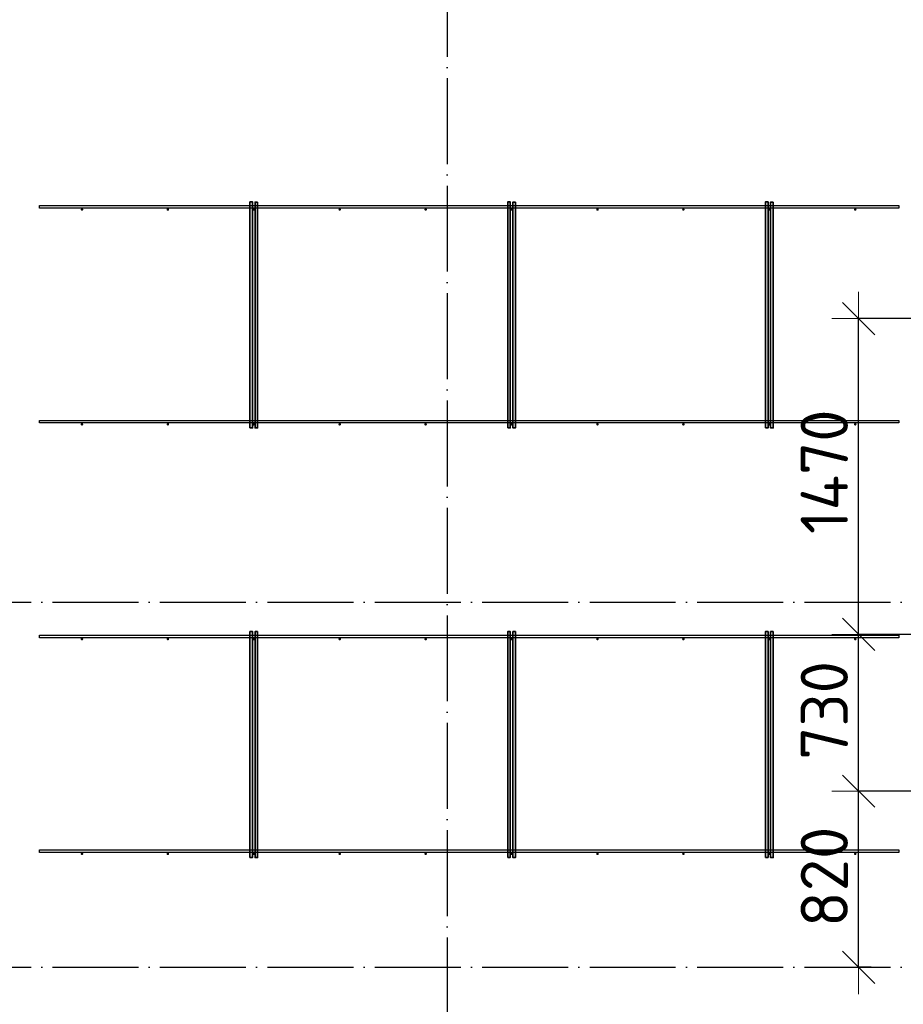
# Model space of a CAD drawing. Header units: millimetres. Extents: x 13527 to 139154, y -122592 to 61893.
# Tile 104 of 130: x 91050 to 95164, y 36528 to 41112. Entities that reach past the tile are written whole.
import ezdxf

# ---------------------------------------------------------------- set-up
doc = ezdxf.new("R2010")
doc.units = ezdxf.units.MM
doc.header["$PDMODE"] = 65
doc.linetypes.add('______11', pattern=[500, 400, -50, 0, -50])
doc.linetypes.add('______5', pattern=[1100, 800, -100, 100, -100])
doc.layers.add('Арм.стержн. Фиксатор', color=7, linetype='Continuous', lineweight=35, true_color=0x501e0f)
doc.layers.add('Осевая линия_ общее', color=7, linetype='______5', lineweight=13, true_color=0xa0a0a0)
doc.layers.add('Размерная линия_ общее', color=7, linetype='Continuous', lineweight=13)
doc.styles.add('ISOCPEUR', font='isocpeur.ttf')
doc.dimstyles.new('DIMSTYLE_5', dxfattribs={"dimtxt": 220, "dimasz": 250, "dimexe": 0, "dimexo": 0, "dimgap": 110, "dimtad": 2, "dimdec": 0, "dimrnd": 5, "dimzin": 12, "dimdsep": 46, "dimtxsty": 'ISOCPEUR', "dimblk1": 'ALL_ML_STRICH', "dimblk2": 'ALL_ML_STRICH', "dimsah": 1, "dimcen": 0, "dimclrd": 7, "dimclre": 256, "dimclrt": 7, "dimadec": 0, "dimazin": 0, "dimtfac": 1, "dimtdec": 0, "dimtix": 1, "dimtmove": 2, "dimatfit": 3, "dimfxl": 0, "dimtzin": 0, "dimlwd": 0, "dimlwe": -3, "dimarcsym": 0})

# ---------------------------------------------------------------- blocks, each defined once
blk = doc.blocks.new('ALL_ML_STRICH')
at = {"color": 0, "linetype": 'ByBlock', "lineweight": -2}
for p, q in [((0, -0.5), (0, 0.5)), ((-0.3, -0.3), (0.3, 0.3)), ((-1, 0), (0.5, 0))]:
    blk.add_line(p, q, dxfattribs=at)
blk = doc.blocks.new('*D490')
at = {"layer": 'DEFPOINTS', "color": 7, "linetype": 'Continuous', "lineweight": 13, "transparency": 33554687}
for p in [(95316, 37520), (94955.9, 36700), (95034.1, 36700)]:
    blk.add_point(p, dxfattribs=at)
at = {"layer": 'Размерная линия_ общее', "color": 253, "linetype": 'Continuous', "lineweight": -2, "true_color": 0xa0a0a0, "transparency": 33554687}
for p, q in [((95296, 37520), (94955.9, 37520)), ((95014.1, 36700), (94955.9, 36700))]:
    blk.add_line(p, q, dxfattribs=at)
at = {"layer": 'Размерная линия_ общее', "color": 7, "linetype": 'Continuous', "lineweight": -2, "transparency": 33554687}
blk.add_line((94955.9, 36700), (94955.9, 37520), dxfattribs=at)
at = {"layer": 'Размерная линия_ общее', "color": 7, "linetype": 'Continuous', "lineweight": 13, "transparency": 33554687, "xscale": 250, "yscale": 250, "zscale": 250}
for p, rotation in [((94955.9, 37520), 90), ((94955.9, 36700), 270)]:
    blk.add_blockref('ALL_ML_STRICH', p, dxfattribs=dict(at, rotation=rotation))
at = {"layer": 'Размерная линия_ общее', "color": 7, "linetype": 'Continuous', "lineweight": 13, "transparency": 33554687, "insert": (94795.9, 37121), "char_height": 220, "width": 660, "attachment_point": 5, "rotation": 90, "style": 'ISOCPEUR'}
blk.add_mtext('\\A1;{820}', dxfattribs=at)
blk = doc.blocks.new('*D491')
at = {"layer": 'DEFPOINTS', "color": 7, "linetype": 'Continuous', "lineweight": 13, "transparency": 33554687}
for p in [(96204, 38250), (94955.9, 37520), (95316, 37520)]:
    blk.add_point(p, dxfattribs=at)
at = {"layer": 'Размерная линия_ общее', "color": 253, "linetype": 'Continuous', "lineweight": -2, "true_color": 0xa0a0a0, "transparency": 33554687}
for p, q in [((96184, 38250), (94955.9, 38250)), ((95296, 37520), (94955.9, 37520))]:
    blk.add_line(p, q, dxfattribs=at)
at = {"layer": 'Размерная линия_ общее', "color": 7, "linetype": 'Continuous', "lineweight": -2, "transparency": 33554687}
blk.add_line((94955.9, 37520), (94955.9, 38250), dxfattribs=at)
at = {"layer": 'Размерная линия_ общее', "color": 7, "linetype": 'Continuous', "lineweight": 13, "transparency": 33554687, "xscale": 250, "yscale": 250, "zscale": 250}
for p, rotation in [((94955.9, 38250), 90), ((94955.9, 37520), 270)]:
    blk.add_blockref('ALL_ML_STRICH', p, dxfattribs=dict(at, rotation=rotation))
at = {"layer": 'Размерная линия_ общее', "color": 7, "linetype": 'Continuous', "lineweight": 13, "transparency": 33554687, "insert": (94795.9, 37896), "char_height": 220, "width": 660, "attachment_point": 5, "rotation": 90, "style": 'ISOCPEUR'}
blk.add_mtext('\\A1;{730}', dxfattribs=at)
blk = doc.blocks.new('*D492')
at = {"layer": 'DEFPOINTS', "color": 7, "linetype": 'Continuous', "lineweight": 13, "transparency": 33554687}
for p in [(95304, 39720), (94955.9, 38250), (96204, 38250)]:
    blk.add_point(p, dxfattribs=at)
at = {"layer": 'Размерная линия_ общее', "color": 253, "linetype": 'Continuous', "lineweight": -2, "true_color": 0xa0a0a0, "transparency": 33554687}
for p, q in [((95284, 39720), (94955.9, 39720)), ((96184, 38250), (94955.9, 38250))]:
    blk.add_line(p, q, dxfattribs=at)
at = {"layer": 'Размерная линия_ общее', "color": 7, "linetype": 'Continuous', "lineweight": -2, "transparency": 33554687}
blk.add_line((94955.9, 38250), (94955.9, 39720), dxfattribs=at)
at = {"layer": 'Размерная линия_ общее', "color": 7, "linetype": 'Continuous', "lineweight": 13, "transparency": 33554687, "xscale": 250, "yscale": 250, "zscale": 250}
for p, rotation in [((94955.9, 39720), 90), ((94955.9, 38250), 270)]:
    blk.add_blockref('ALL_ML_STRICH', p, dxfattribs=dict(at, rotation=rotation))
at = {"layer": 'Размерная линия_ общее', "color": 7, "linetype": 'Continuous', "lineweight": 13, "transparency": 33554687, "insert": (94795.9, 39007), "char_height": 220, "width": 880, "attachment_point": 5, "rotation": 90, "style": 'ISOCPEUR'}
blk.add_mtext('\\A1;{1470}', dxfattribs=at)

msp = doc.modelspace()

# ---------------------------------------------------------------- hatches: boundary and pattern name
at = {"layer": 'Арм.стержн. Фиксатор', "linetype": 'Continuous', "lineweight": 35, "transparency": 33554687}
for points in [[(91346, 40228), (91345.5, 40230.3), (91344.2, 40232.2), (91342.3, 40233.5), (91340, 40234), (91337.7, 40233.5), (91335.8, 40232.2), (91334.5, 40230.3), (91334, 40228), (91334.5, 40225.7), (91335.8, 40223.8), (91337.7, 40222.5), (91340, 40222), (91342.3, 40222.5), (91344.2, 40223.8), (91345.5, 40225.7)], [(91746, 40228), (91745.5, 40230.3), (91744.2, 40232.2), (91742.3, 40233.5), (91740, 40234), (91737.7, 40233.5), (91735.8, 40232.2), (91734.5, 40230.3), (91734, 40228), (91734.5, 40225.7), (91735.8, 40223.8), (91737.7, 40222.5), (91740, 40222), (91742.3, 40222.5), (91744.2, 40223.8), (91745.5, 40225.7)], [(92146, 40228), (92145.5, 40230.3), (92144.2, 40232.2), (92142.3, 40233.5), (92140, 40234), (92137.7, 40233.5), (92135.8, 40232.2), (92134.5, 40230.3), (92134, 40228), (92134.5, 40225.7), (92135.8, 40223.8), (92137.7, 40222.5), (92140, 40222), (92142.3, 40222.5), (92144.2, 40223.8), (92145.5, 40225.7)], [(92546, 40228), (92545.5, 40230.3), (92544.2, 40232.2), (92542.3, 40233.5), (92540, 40234), (92537.7, 40233.5), (92535.8, 40232.2), (92534.5, 40230.3), (92534, 40228), (92534.5, 40225.7), (92535.8, 40223.8), (92537.7, 40222.5), (92540, 40222), (92542.3, 40222.5), (92544.2, 40223.8), (92545.5, 40225.7)], [(92946, 40228), (92945.5, 40230.3), (92944.2, 40232.2), (92942.3, 40233.5), (92940, 40234), (92937.7, 40233.5), (92935.8, 40232.2), (92934.5, 40230.3), (92934, 40228), (92934.5, 40225.7), (92935.8, 40223.8), (92937.7, 40222.5), (92940, 40222), (92942.3, 40222.5), (92944.2, 40223.8), (92945.5, 40225.7)], [(93346, 40228), (93345.5, 40230.3), (93344.2, 40232.2), (93342.3, 40233.5), (93340, 40234), (93337.7, 40233.5), (93335.8, 40232.2), (93334.5, 40230.3), (93334, 40228), (93334.5, 40225.7), (93335.8, 40223.8), (93337.7, 40222.5), (93340, 40222), (93342.3, 40222.5), (93344.2, 40223.8), (93345.5, 40225.7)], [(93746, 40228), (93745.5, 40230.3), (93744.2, 40232.2), (93742.3, 40233.5), (93740, 40234), (93737.7, 40233.5), (93735.8, 40232.2), (93734.5, 40230.3), (93734, 40228), (93734.5, 40225.7), (93735.8, 40223.8), (93737.7, 40222.5), (93740, 40222), (93742.3, 40222.5), (93744.2, 40223.8), (93745.5, 40225.7)], [(94146, 40228), (94145.5, 40230.3), (94144.2, 40232.2), (94142.3, 40233.5), (94140, 40234), (94137.7, 40233.5), (94135.8, 40232.2), (94134.5, 40230.3), (94134, 40228), (94134.5, 40225.7), (94135.8, 40223.8), (94137.7, 40222.5), (94140, 40222), (94142.3, 40222.5), (94144.2, 40223.8), (94145.5, 40225.7)], [(94546, 40228), (94545.5, 40230.3), (94544.2, 40232.2), (94542.3, 40233.5), (94540, 40234), (94537.7, 40233.5), (94535.8, 40232.2), (94534.5, 40230.3), (94534, 40228), (94534.5, 40225.7), (94535.8, 40223.8), (94537.7, 40222.5), (94540, 40222), (94542.3, 40222.5), (94544.2, 40223.8), (94545.5, 40225.7)], [(94946, 40228), (94945.5, 40230.3), (94944.2, 40232.2), (94942.3, 40233.5), (94940, 40234), (94937.7, 40233.5), (94935.8, 40232.2), (94934.5, 40230.3), (94934, 40228), (94934.5, 40225.7), (94935.8, 40223.8), (94937.7, 40222.5), (94940, 40222), (94942.3, 40222.5), (94944.2, 40223.8), (94945.5, 40225.7)], [(91346, 39228), (91345.5, 39230.3), (91344.2, 39232.2), (91342.3, 39233.5), (91340, 39234), (91337.7, 39233.5), (91335.8, 39232.2), (91334.5, 39230.3), (91334, 39228), (91334.5, 39225.7), (91335.8, 39223.8), (91337.7, 39222.5), (91340, 39222), (91342.3, 39222.5), (91344.2, 39223.8), (91345.5, 39225.7)], [(91746, 39228), (91745.5, 39230.3), (91744.2, 39232.2), (91742.3, 39233.5), (91740, 39234), (91737.7, 39233.5), (91735.8, 39232.2), (91734.5, 39230.3), (91734, 39228), (91734.5, 39225.7), (91735.8, 39223.8), (91737.7, 39222.5), (91740, 39222), (91742.3, 39222.5), (91744.2, 39223.8), (91745.5, 39225.7)], [(92146, 39228), (92145.5, 39230.3), (92144.2, 39232.2), (92142.3, 39233.5), (92140, 39234), (92137.7, 39233.5), (92135.8, 39232.2), (92134.5, 39230.3), (92134, 39228), (92134.5, 39225.7), (92135.8, 39223.8), (92137.7, 39222.5), (92140, 39222), (92142.3, 39222.5), (92144.2, 39223.8), (92145.5, 39225.7)], [(92546, 39228), (92545.5, 39230.3), (92544.2, 39232.2), (92542.3, 39233.5), (92540, 39234), (92537.7, 39233.5), (92535.8, 39232.2), (92534.5, 39230.3), (92534, 39228), (92534.5, 39225.7), (92535.8, 39223.8), (92537.7, 39222.5), (92540, 39222), (92542.3, 39222.5), (92544.2, 39223.8), (92545.5, 39225.7)], [(92946, 39228), (92945.5, 39230.3), (92944.2, 39232.2), (92942.3, 39233.5), (92940, 39234), (92937.7, 39233.5), (92935.8, 39232.2), (92934.5, 39230.3), (92934, 39228), (92934.5, 39225.7), (92935.8, 39223.8), (92937.7, 39222.5), (92940, 39222), (92942.3, 39222.5), (92944.2, 39223.8), (92945.5, 39225.7)], [(93346, 39228), (93345.5, 39230.3), (93344.2, 39232.2), (93342.3, 39233.5), (93340, 39234), (93337.7, 39233.5), (93335.8, 39232.2), (93334.5, 39230.3), (93334, 39228), (93334.5, 39225.7), (93335.8, 39223.8), (93337.7, 39222.5), (93340, 39222), (93342.3, 39222.5), (93344.2, 39223.8), (93345.5, 39225.7)], [(93746, 39228), (93745.5, 39230.3), (93744.2, 39232.2), (93742.3, 39233.5), (93740, 39234), (93737.7, 39233.5), (93735.8, 39232.2), (93734.5, 39230.3), (93734, 39228), (93734.5, 39225.7), (93735.8, 39223.8), (93737.7, 39222.5), (93740, 39222), (93742.3, 39222.5), (93744.2, 39223.8), (93745.5, 39225.7)], [(94146, 39228), (94145.5, 39230.3), (94144.2, 39232.2), (94142.3, 39233.5), (94140, 39234), (94137.7, 39233.5), (94135.8, 39232.2), (94134.5, 39230.3), (94134, 39228), (94134.5, 39225.7), (94135.8, 39223.8), (94137.7, 39222.5), (94140, 39222), (94142.3, 39222.5), (94144.2, 39223.8), (94145.5, 39225.7)], [(94546, 39228), (94545.5, 39230.3), (94544.2, 39232.2), (94542.3, 39233.5), (94540, 39234), (94537.7, 39233.5), (94535.8, 39232.2), (94534.5, 39230.3), (94534, 39228), (94534.5, 39225.7), (94535.8, 39223.8), (94537.7, 39222.5), (94540, 39222), (94542.3, 39222.5), (94544.2, 39223.8), (94545.5, 39225.7)], [(94946, 39228), (94945.5, 39230.3), (94944.2, 39232.2), (94942.3, 39233.5), (94940, 39234), (94937.7, 39233.5), (94935.8, 39232.2), (94934.5, 39230.3), (94934, 39228), (94934.5, 39225.7), (94935.8, 39223.8), (94937.7, 39222.5), (94940, 39222), (94942.3, 39222.5), (94944.2, 39223.8), (94945.5, 39225.7)], [(91346, 38228), (91345.5, 38230.3), (91344.2, 38232.2), (91342.3, 38233.5), (91340, 38234), (91337.7, 38233.5), (91335.8, 38232.2), (91334.5, 38230.3), (91334, 38228), (91334.5, 38225.7), (91335.8, 38223.8), (91337.7, 38222.5), (91340, 38222), (91342.3, 38222.5), (91344.2, 38223.8), (91345.5, 38225.7)], [(91746, 38228), (91745.5, 38230.3), (91744.2, 38232.2), (91742.3, 38233.5), (91740, 38234), (91737.7, 38233.5), (91735.8, 38232.2), (91734.5, 38230.3), (91734, 38228), (91734.5, 38225.7), (91735.8, 38223.8), (91737.7, 38222.5), (91740, 38222), (91742.3, 38222.5), (91744.2, 38223.8), (91745.5, 38225.7)], [(92146, 38228), (92145.5, 38230.3), (92144.2, 38232.2), (92142.3, 38233.5), (92140, 38234), (92137.7, 38233.5), (92135.8, 38232.2), (92134.5, 38230.3), (92134, 38228), (92134.5, 38225.7), (92135.8, 38223.8), (92137.7, 38222.5), (92140, 38222), (92142.3, 38222.5), (92144.2, 38223.8), (92145.5, 38225.7)], [(92546, 38228), (92545.5, 38230.3), (92544.2, 38232.2), (92542.3, 38233.5), (92540, 38234), (92537.7, 38233.5), (92535.8, 38232.2), (92534.5, 38230.3), (92534, 38228), (92534.5, 38225.7), (92535.8, 38223.8), (92537.7, 38222.5), (92540, 38222), (92542.3, 38222.5), (92544.2, 38223.8), (92545.5, 38225.7)], [(92946, 38228), (92945.5, 38230.3), (92944.2, 38232.2), (92942.3, 38233.5), (92940, 38234), (92937.7, 38233.5), (92935.8, 38232.2), (92934.5, 38230.3), (92934, 38228), (92934.5, 38225.7), (92935.8, 38223.8), (92937.7, 38222.5), (92940, 38222), (92942.3, 38222.5), (92944.2, 38223.8), (92945.5, 38225.7)], [(93346, 38228), (93345.5, 38230.3), (93344.2, 38232.2), (93342.3, 38233.5), (93340, 38234), (93337.7, 38233.5), (93335.8, 38232.2), (93334.5, 38230.3), (93334, 38228), (93334.5, 38225.7), (93335.8, 38223.8), (93337.7, 38222.5), (93340, 38222), (93342.3, 38222.5), (93344.2, 38223.8), (93345.5, 38225.7)], [(93746, 38228), (93745.5, 38230.3), (93744.2, 38232.2), (93742.3, 38233.5), (93740, 38234), (93737.7, 38233.5), (93735.8, 38232.2), (93734.5, 38230.3), (93734, 38228), (93734.5, 38225.7), (93735.8, 38223.8), (93737.7, 38222.5), (93740, 38222), (93742.3, 38222.5), (93744.2, 38223.8), (93745.5, 38225.7)], [(94146, 38228), (94145.5, 38230.3), (94144.2, 38232.2), (94142.3, 38233.5), (94140, 38234), (94137.7, 38233.5), (94135.8, 38232.2), (94134.5, 38230.3), (94134, 38228), (94134.5, 38225.7), (94135.8, 38223.8), (94137.7, 38222.5), (94140, 38222), (94142.3, 38222.5), (94144.2, 38223.8), (94145.5, 38225.7)], [(94546, 38228), (94545.5, 38230.3), (94544.2, 38232.2), (94542.3, 38233.5), (94540, 38234), (94537.7, 38233.5), (94535.8, 38232.2), (94534.5, 38230.3), (94534, 38228), (94534.5, 38225.7), (94535.8, 38223.8), (94537.7, 38222.5), (94540, 38222), (94542.3, 38222.5), (94544.2, 38223.8), (94545.5, 38225.7)], [(94946, 38228), (94945.5, 38230.3), (94944.2, 38232.2), (94942.3, 38233.5), (94940, 38234), (94937.7, 38233.5), (94935.8, 38232.2), (94934.5, 38230.3), (94934, 38228), (94934.5, 38225.7), (94935.8, 38223.8), (94937.7, 38222.5), (94940, 38222), (94942.3, 38222.5), (94944.2, 38223.8), (94945.5, 38225.7)], [(91346, 37228), (91345.5, 37230.3), (91344.2, 37232.2), (91342.3, 37233.5), (91340, 37234), (91337.7, 37233.5), (91335.8, 37232.2), (91334.5, 37230.3), (91334, 37228), (91334.5, 37225.7), (91335.8, 37223.8), (91337.7, 37222.5), (91340, 37222), (91342.3, 37222.5), (91344.2, 37223.8), (91345.5, 37225.7)], [(91746, 37228), (91745.5, 37230.3), (91744.2, 37232.2), (91742.3, 37233.5), (91740, 37234), (91737.7, 37233.5), (91735.8, 37232.2), (91734.5, 37230.3), (91734, 37228), (91734.5, 37225.7), (91735.8, 37223.8), (91737.7, 37222.5), (91740, 37222), (91742.3, 37222.5), (91744.2, 37223.8), (91745.5, 37225.7)], [(92146, 37228), (92145.5, 37230.3), (92144.2, 37232.2), (92142.3, 37233.5), (92140, 37234), (92137.7, 37233.5), (92135.8, 37232.2), (92134.5, 37230.3), (92134, 37228), (92134.5, 37225.7), (92135.8, 37223.8), (92137.7, 37222.5), (92140, 37222), (92142.3, 37222.5), (92144.2, 37223.8), (92145.5, 37225.7)], [(92546, 37228), (92545.5, 37230.3), (92544.2, 37232.2), (92542.3, 37233.5), (92540, 37234), (92537.7, 37233.5), (92535.8, 37232.2), (92534.5, 37230.3), (92534, 37228), (92534.5, 37225.7), (92535.8, 37223.8), (92537.7, 37222.5), (92540, 37222), (92542.3, 37222.5), (92544.2, 37223.8), (92545.5, 37225.7)], [(92946, 37228), (92945.5, 37230.3), (92944.2, 37232.2), (92942.3, 37233.5), (92940, 37234), (92937.7, 37233.5), (92935.8, 37232.2), (92934.5, 37230.3), (92934, 37228), (92934.5, 37225.7), (92935.8, 37223.8), (92937.7, 37222.5), (92940, 37222), (92942.3, 37222.5), (92944.2, 37223.8), (92945.5, 37225.7)], [(93346, 37228), (93345.5, 37230.3), (93344.2, 37232.2), (93342.3, 37233.5), (93340, 37234), (93337.7, 37233.5), (93335.8, 37232.2), (93334.5, 37230.3), (93334, 37228), (93334.5, 37225.7), (93335.8, 37223.8), (93337.7, 37222.5), (93340, 37222), (93342.3, 37222.5), (93344.2, 37223.8), (93345.5, 37225.7)], [(93746, 37228), (93745.5, 37230.3), (93744.2, 37232.2), (93742.3, 37233.5), (93740, 37234), (93737.7, 37233.5), (93735.8, 37232.2), (93734.5, 37230.3), (93734, 37228), (93734.5, 37225.7), (93735.8, 37223.8), (93737.7, 37222.5), (93740, 37222), (93742.3, 37222.5), (93744.2, 37223.8), (93745.5, 37225.7)], [(94146, 37228), (94145.5, 37230.3), (94144.2, 37232.2), (94142.3, 37233.5), (94140, 37234), (94137.7, 37233.5), (94135.8, 37232.2), (94134.5, 37230.3), (94134, 37228), (94134.5, 37225.7), (94135.8, 37223.8), (94137.7, 37222.5), (94140, 37222), (94142.3, 37222.5), (94144.2, 37223.8), (94145.5, 37225.7)], [(94546, 37228), (94545.5, 37230.3), (94544.2, 37232.2), (94542.3, 37233.5), (94540, 37234), (94537.7, 37233.5), (94535.8, 37232.2), (94534.5, 37230.3), (94534, 37228), (94534.5, 37225.7), (94535.8, 37223.8), (94537.7, 37222.5), (94540, 37222), (94542.3, 37222.5), (94544.2, 37223.8), (94545.5, 37225.7)], [(94946, 37228), (94945.5, 37230.3), (94944.2, 37232.2), (94942.3, 37233.5), (94940, 37234), (94937.7, 37233.5), (94935.8, 37232.2), (94934.5, 37230.3), (94934, 37228), (94934.5, 37225.7), (94935.8, 37223.8), (94937.7, 37222.5), (94940, 37222), (94942.3, 37222.5), (94944.2, 37223.8), (94945.5, 37225.7)]]:
    msp.add_hatch(color=34, dxfattribs=at).paths.add_polyline_path(points)

# ---------------------------------------------------------------- linework, layer by layer
at = {"layer": 'Арм.стержн. Фиксатор', "color": 34, "linetype": 'Continuous', "lineweight": 35, "transparency": 33554687}
for points in [[(92122, 39211.1), (92122, 40263.1), (92134, 40263.1), (92134, 39211.1), (92122, 39211.1)], [(92158, 40262.9), (92158, 39210.8), (92146, 39210.8), (92146, 40262.9), (92158, 40262.9)], [(93322, 39211.1), (93322, 40263.1), (93334, 40263.1), (93334, 39211.1), (93322, 39211.1)], [(93358, 40262.9), (93358, 39210.8), (93346, 39210.8), (93346, 40262.9), (93358, 40262.9)], [(94522, 39211.1), (94522, 40263.1), (94534, 40263.1), (94534, 39211.1), (94522, 39211.1)], [(94558, 40262.9), (94558, 39210.8), (94546, 39210.8), (94546, 40262.9), (94558, 40262.9)], [(92122, 37211.1), (92122, 38263.1), (92134, 38263.1), (92134, 37211.1), (92122, 37211.1)], [(92158, 38262.9), (92158, 37210.8), (92146, 37210.8), (92146, 38262.9), (92158, 38262.9)], [(93322, 37211.1), (93322, 38263.1), (93334, 38263.1), (93334, 37211.1), (93322, 37211.1)], [(93358, 38262.9), (93358, 37210.8), (93346, 37210.8), (93346, 38262.9), (93358, 38262.9)], [(94522, 37211.1), (94522, 38263.1), (94534, 38263.1), (94534, 37211.1), (94522, 37211.1)], [(94558, 38262.9), (94558, 37210.8), (94546, 37210.8), (94546, 38262.9), (94558, 38262.9)]]:
    msp.add_lwpolyline(points, dxfattribs=at)
at = {"layer": 'Арм.стержн. Фиксатор', "color": 34, "linetype": 'Continuous', "lineweight": 25, "transparency": 33554687}
for points in [[(91142.3, 40246), (95142.5, 40246), (95142.5, 40234), (91142.3, 40234), (91142.3, 40246)], [(91142.3, 40246), (95142.5, 40246), (95142.5, 40234), (91142.3, 40234), (91142.3, 40246)], [(91142.3, 39246), (95142.5, 39246), (95142.5, 39234), (91142.3, 39234), (91142.3, 39246)], [(91142.3, 39246), (95142.5, 39246), (95142.5, 39234), (91142.3, 39234), (91142.3, 39246)], [(91142.3, 38246), (95142.5, 38246), (95142.5, 38234), (91142.3, 38234), (91142.3, 38246)], [(91142.3, 38246), (95142.5, 38246), (95142.5, 38234), (91142.3, 38234), (91142.3, 38246)], [(91142.3, 37246), (95142.5, 37246), (95142.5, 37234), (91142.3, 37234), (91142.3, 37246)], [(91142.3, 37246), (95142.5, 37246), (95142.5, 37234), (91142.3, 37234), (91142.3, 37246)]]:
    msp.add_lwpolyline(points, dxfattribs=at)
at = {"layer": 'Осевая линия_ общее', "color": 253, "linetype": '______11', "lineweight": -3, "true_color": 0xa0a0a0, "transparency": 33554687}
for p, q in [((93040, 46340), (93040, 28122.1)), ((75200, 38400), (119325.4, 38400)), ((75200, 36700), (119325.4, 36700))]:
    msp.add_line(p, q, dxfattribs=at)

# ---------------------------------------------------------------- dimensions: what is measured, and where the dimension line sits
at = {"layer": 'Размерная линия_ общее', "color": 7, "linetype": 'Continuous', "lineweight": 13, "transparency": 33554687}
for base, p1, p2, picture, middle in [((94955.9, 39720), (96184, 38250), (95284, 39720), '*D492', (94795.9, 39007)), ((94955.9, 38250), (95296, 37520), (96184, 38250), '*D491', (94795.9, 37896)), ((94955.9, 37520), (95014.1, 36700), (95296, 37520), '*D490', (94795.9, 37121))]:
    dim = msp.add_linear_dim(base=base, p1=p1, p2=p2, angle=90, dimstyle='DIMSTYLE_5', override={"dimpost": '<>', "dimclrd": 7, "dimclre": 253, "dimclrt": 7, "dimlwd": 0, "dimlwe": 65533}, dxfattribs=at)
    dim.commit()
    dim.dimension.update_dxf_attribs({"geometry": picture, "text_midpoint": middle, "dimtype": 160})

doc.saveas('drawing.dxf')
